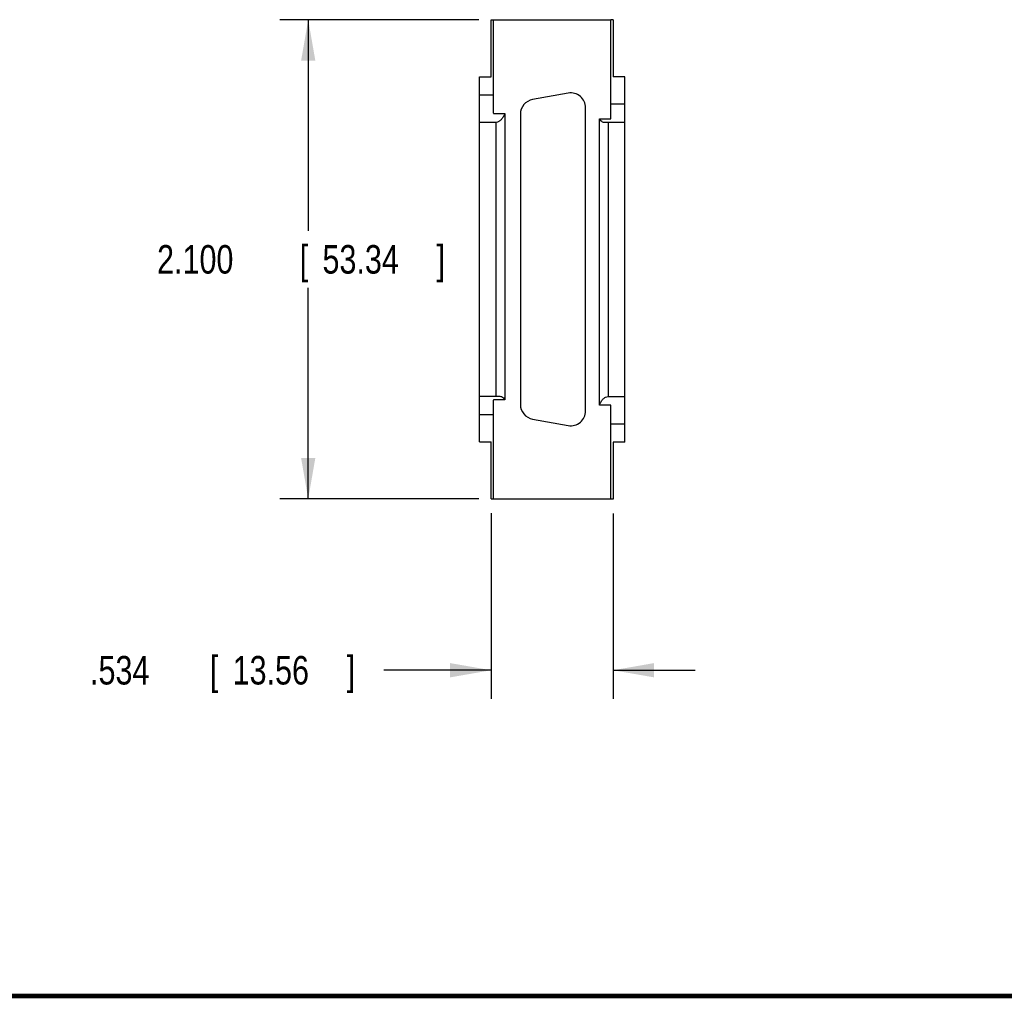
# Model space of a CAD drawing. Header units: inches. Extents: x 0.2 to 16.8, y 0.1 to 10.8.
# Tile 2 of 10: x 7 to 11.4, y 0.2 to 4.5. Entities that reach past the tile are written whole.
import ezdxf

# ---------------------------------------------------------------- set-up
doc = ezdxf.new("R2010")
doc.units = ezdxf.units.IN
doc.header["$LTSCALE"] = 0.935
doc.header["$MEASUREMENT"] = 0
doc.layers.get('0').update_dxf_attribs({"linetype": 'CONTINUOUS'})
doc.layers.add('DIMENSIONS', color=7, linetype='CONTINUOUS')
doc.styles.get("Standard").update_dxf_attribs({"font": 'txt', "width": 0.8})
doc.dimstyles.new('DIMSTYLE_1', dxfattribs={"dimtxt": 0.125, "dimasz": 0.18, "dimexe": 0.18, "dimexo": 0.0625, "dimgap": 0.09, "dimtad": 0, "dimtih": 1, "dimtoh": 1, "dimdec": 3, "dimzin": 4, "dimdsep": 46, "dimtxsty": 'STANDARD', "dimblk": '_FILLED', "dimblk1": '_FILLED', "dimblk2": '_FILLED', "dimcen": 0.09, "dimadec": 0, "dimazin": 0, "dimtp": 0.01, "dimtm": 0.01, "dimtfac": 1, "dimtdec": 3, "dimtofl": 0, "dimtmove": 0, "dimatfit": 3, "dimldrblk": '_FILLED', "dimfxl": 1, "dimtolj": 1, "dimtzin": 4, "dimarcsym": 0})

# ---------------------------------------------------------------- blocks, each defined once
blk = doc.blocks.new('_FILLED')
at = {"color": 0, "linetype": 'BYBLOCK'}
blk.add_solid([(0, 0), (-1, 0.174), (-1, -0.174)], dxfattribs=at)
blk = doc.blocks.new('*D2')
at = {"layer": 'DIMENSIONS', "color": 2, "linetype": 'CONTINUOUS'}
for p, q in [((9.0612, 4.5369), (8.1887, 4.5369)), ((8.3137, 4.5369), (8.3137, 3.6118)), ((8.3137, 2.4369), (8.3137, 3.3618)), ((9.0612, 2.4369), (8.1887, 2.4369))]:
    blk.add_line(p, q, dxfattribs=at)
at = {"layer": 'DIMENSIONS', "color": 2, "linetype": 'CONTINUOUS', "xscale": 0.18, "yscale": 0.18, "zscale": 0.18}
for p, rotation in [((8.3137, 4.5369), 90), ((8.3137, 2.4369), 270)]:
    blk.add_blockref('_FILLED', p, dxfattribs=dict(at, rotation=rotation))
at = {"layer": 'DIMENSIONS', "color": 2, "linetype": 'CONTINUOUS', "width": 0.8}
for s, p in [('2.100', (7.6512, 3.4243)), ('[', (8.2762, 3.4243)), ('53.34', (8.3762, 3.4243)), (']', (8.8762, 3.4243))]:
    blk.add_text(s, height=0.125, dxfattribs=at).set_placement(p)
blk = doc.blocks.new('*D3')
at = {"layer": 'DIMENSIONS', "color": 2, "linetype": 'CONTINUOUS'}
for p, q in [((9.1157, 2.3744), (9.1157, 1.5612)), ((9.6497, 2.3737), (9.6497, 1.5612)), ((9.1157, 1.6862), (8.6449, 1.6862)), ((9.6497, 1.6862), (10.0097, 1.6862))]:
    blk.add_line(p, q, dxfattribs=at)
at = {"layer": 'DIMENSIONS', "color": 2, "linetype": 'CONTINUOUS', "xscale": 0.18, "yscale": 0.18, "zscale": 0.18}
blk.add_blockref('_FILLED', (9.1157, 1.6862), dxfattribs=at)
at = {"layer": 'DIMENSIONS', "color": 2, "linetype": 'CONTINUOUS', "xscale": 0.18, "yscale": 0.18, "zscale": 0.18, "rotation": 180}
blk.add_blockref('_FILLED', (9.6497, 1.6862), dxfattribs=at)
at = {"layer": 'DIMENSIONS', "color": 2, "linetype": 'CONTINUOUS', "width": 0.8}
for s, p in [('.534', (7.3574, 1.6237)), ('[', (7.8824, 1.6237)), ('13.56', (7.9824, 1.6237)), (']', (8.4824, 1.6237))]:
    blk.add_text(s, height=0.125, dxfattribs=at).set_placement(p)

msp = doc.modelspace()

# ---------------------------------------------------------------- linework, layer by layer
at = {"color": 7, "linetype": 'CONTINUOUS'}
for p, q in [((9.1157, 4.2869), (9.1157, 4.5369)), ((9.1157, 4.5369), (9.6397, 4.5369)), ((9.1237, 4.5369), (9.1237, 4.1274)), ((9.6397, 4.1022), (9.6397, 4.5369)), ((9.6497, 4.5362), (9.6397, 4.5362)), ((9.6497, 4.5362), (9.6497, 4.2862)), ((9.0637, 2.6869), (9.0637, 4.2869)), ((9.0637, 4.2869), (9.1157, 4.2869)), ((9.7017, 4.2862), (9.6497, 4.2862)), ((9.7017, 2.6862), (9.7017, 4.2862)), ((9.1237, 4.2068), (9.0637, 4.2068)), ((9.4532, 4.2152), (9.2972, 4.1871)), ((9.5297, 2.8227), (9.5297, 4.1512)), ((9.7017, 4.1662), (9.6397, 4.1662)), ((9.1257, 4.1274), (9.1237, 4.1274)), ((9.1257, 4.1274), (9.1257, 4.1252)), ((9.1257, 4.1252), (9.1757, 4.1252)), ((9.1757, 4.1252), (9.1757, 2.8709)), ((9.2437, 4.1231), (9.2437, 2.8508)), ((9.5897, 2.848), (9.5897, 4.1022)), ((9.5897, 4.1022), (9.6397, 4.1022)), ((9.1377, 4.0869), (9.0637, 4.0869)), ((9.1377, 2.8869), (9.1377, 4.0869)), ((9.7017, 4.0862), (9.612, 4.0862)), ((9.6277, 4.0862), (9.6277, 2.8862)), ((9.0637, 2.8869), (9.1535, 2.8869)), ((9.1237, 2.8694), (9.1257, 2.8694)), ((9.1237, 2.8694), (9.1237, 2.4369)), ((9.1757, 2.8709), (9.1257, 2.8709)), ((9.1257, 2.8709), (9.1257, 2.8694)), ((9.6277, 2.8862), (9.7017, 2.8862)), ((9.0637, 2.8069), (9.1237, 2.8069)), ((9.6397, 2.848), (9.5897, 2.848)), ((9.6397, 2.4369), (9.6397, 2.848)), ((9.2972, 2.7868), (9.4532, 2.7587)), ((9.6397, 2.7664), (9.7017, 2.7664)), ((9.0637, 2.6869), (9.1157, 2.6869)), ((9.1157, 2.4369), (9.1157, 2.6869)), ((9.7017, 2.6862), (9.6497, 2.6862)), ((9.6497, 2.6862), (9.6497, 2.4362)), ((9.1157, 2.4369), (9.6397, 2.4369)), ((9.3837, 2.4369), (9.3837, 2.4362)), ((9.6497, 2.4362), (9.3837, 2.4362))]:
    msp.add_line(p, q, dxfattribs=at)
at = {"color": 7, "linetype": 'CONTINUOUS', "const_width": 0.02}
msp.add_lwpolyline([(0.25, 0.2586), (16.75, 0.2586)], dxfattribs=at)
at = {"color": 7, "linetype": 'CONTINUOUS'}
for centre, start, end in [((9.3087, 4.1231), 100.2079, 180), ((9.4647, 4.1512), 0, 100.2079), ((9.3087, 2.8508), 180, 259.7921), ((9.4647, 2.8227), 259.7921, 360)]:
    msp.add_arc(centre, 0.065, start, end, dxfattribs=at)
for points, knots in [([(9.1757, 4.1252), (9.1735, 4.12), (9.1687, 4.1105), (9.1597, 4.0985), (9.1494, 4.0901), (9.1415, 4.0873), (9.1377, 4.0869)], [0, 0, 0, 0, 0.301212, 0.567277, 0.797249, 1, 1, 1, 1]), ([(9.612, 4.0862), (9.6092, 4.0862), (9.6033, 4.0877), (9.5957, 4.0937), (9.5916, 4.0991), (9.5897, 4.1022)], [0, 0, 0, 0, 0.288231, 0.615634, 1, 1, 1, 1]), ([(9.1535, 2.8869), (9.1562, 2.8869), (9.1621, 2.8854), (9.1697, 2.8795), (9.1738, 2.874), (9.1757, 2.8709)], [0, 0, 0, 0, 0.288231, 0.615634, 1, 1, 1, 1]), ([(9.5897, 2.848), (9.592, 2.8531), (9.5968, 2.8627), (9.6058, 2.8747), (9.6161, 2.8831), (9.624, 2.8858), (9.6277, 2.8862)], [0, 0, 0, 0, 0.301212, 0.567277, 0.797249, 1, 1, 1, 1])]:
    msp.add_open_spline(points, degree=3, knots=knots, dxfattribs=at)

# ---------------------------------------------------------------- dimensions: what is measured, and where the dimension line sits
at = {"layer": 'DIMENSIONS', "color": 2, "linetype": 'CONTINUOUS'}
dim = msp.add_linear_dim(base=(8.3137, 4.5369), p1=(9.0612, 2.4369), p2=(9.0612, 4.5369), angle=90, dimstyle='DIMSTYLE_1', dxfattribs=at)
dim.commit()
dim.dimension.update_dxf_attribs({"geometry": '*D2', "text_midpoint": (8.3137, 3.4868), "dimtype": 160})
dim = msp.add_linear_dim(base=(9.6497, 1.6862), p1=(9.1157, 2.3744), p2=(9.6497, 2.3737), dimstyle='DIMSTYLE_1', dxfattribs=at)
dim.commit()
dim.dimension.update_dxf_attribs({"geometry": '*D3', "text_midpoint": (7.9699, 1.6862), "dimtype": 160})

doc.saveas('drawing.dxf')
